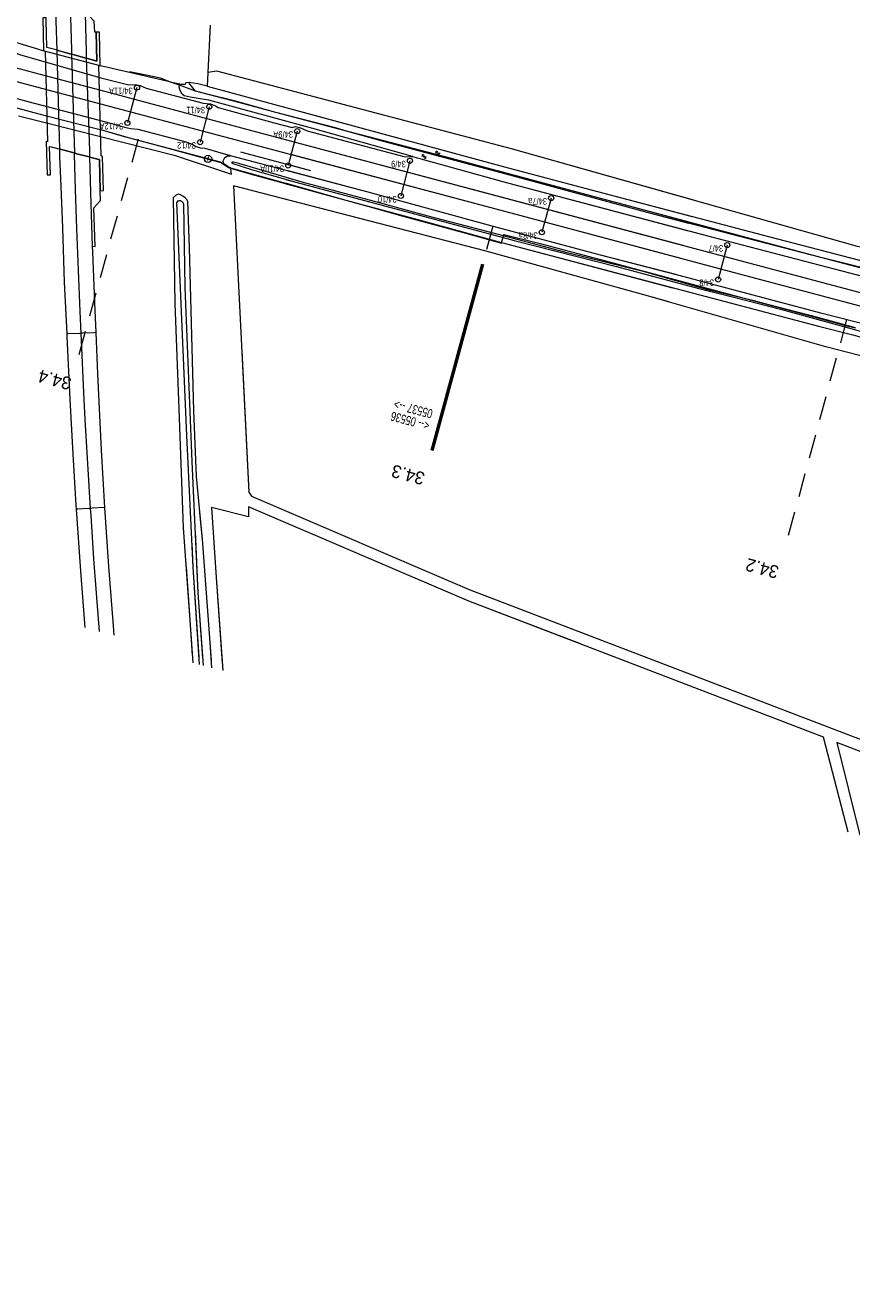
# Model space of a CAD drawing. Header units: metres. Extents: x 177050 to 178939, y 386242 to 386919.
# Tile 13 of 18: x 177879 to 178105, y 386293 to 386640. Entities that reach past the tile are written whole.
import ezdxf

# ---------------------------------------------------------------- set-up
doc = ezdxf.new("R2010")
doc.units = ezdxf.units.M
doc.header["$MEASUREMENT"] = 0
doc.linetypes.add('DGN Style 2', pattern=[10.930399, 6.558239, -4.37216])
for name, color, linetype, lineweight in [('Level 1', 7, 'Continuous', 0), ('Level 10', 7, 'Continuous', 0), ('Level 11', 7, 'Continuous', 0), ('Level 2', 7, 'Continuous', 0), ('Level 4', 7, 'Continuous', 0), ('Level 40', 7, 'Continuous', 0), ('Level 51', 7, 'Continuous', 0), ('Level 7', 7, 'Continuous', 0), ('Level 9', 7, 'Continuous', 0)]:
    doc.layers.add(name, color=color, linetype=linetype, lineweight=lineweight)
doc.styles.add('Style-ENGINEERING', font='ENGINEERING.shx')
doc.styles.add('Style-FANCY', font='FANCY.shx')

# ---------------------------------------------------------------- blocks, each defined once
blk = doc.blocks.new('022')
at = {"layer": 'Level 51', "color": 7, "linetype": 'Continuous', "lineweight": 0}
blk.add_circle((0, 0), 0.7, dxfattribs=at)
blk = doc.blocks.new('045')
at = {"color": 7, "linetype": 'Continuous', "lineweight": 13, "extrusion": (0, 0, -1)}
blk.add_solid([(0.27, 0.01), (-0.01, 0.68), (-0.28, 0.01)], dxfattribs=at)
at = {"layer": 'Level 40', "color": 7, "linetype": 'Continuous', "lineweight": 13, "flags": 128}
blk.add_lwpolyline([(0, 0.11), (0, -0.81)], dxfattribs=at)
at = {"layer": 'Level 40', "color": 7, "linetype": 'Continuous', "lineweight": 0}
blk.add_circle((0, 0), 1, dxfattribs=at)
blk = doc.blocks.new('007')
at = {"layer": 'Level 11', "color": 150, "linetype": 'Continuous', "lineweight": 0}
for centre, start, end in [((0.75, -0.4), 28.07249, 151.92751), ((0.75, -1.3), 28.07249, 151.92751), ((2.25, 0.4), 208.07249, 331.92751), ((2.25, -0.5), 208.07249, 331.92751)]:
    blk.add_arc(centre, 0.85, start, end, dxfattribs=at)

msp = doc.modelspace()

# ---------------------------------------------------------------- linework, layer by layer
at = {"layer": 'Level 1', "linetype": 'Continuous', "lineweight": 13, "flags": 128}
for points in [[(178058.805, 386579.258), (177949.796, 386608.25), (177899.355, 386621.742), (177883.661, 386625.83), (177761.716, 386658.41), (177677.272, 386680.748), (177510.328, 386725.152), (177475.793, 386734.204), (177443.681, 386742.369), (177422.648, 386747.621), (177396.256, 386754.087), (177344.301, 386766.36), (177314.281, 386773.123), (177290.142, 386778.42), (177251.997, 386786.543), (177200.815, 386797.094), (177161.929, 386805.309), (177142.85, 386809.451), (177108.005, 386817.267), (177090.198, 386821.356), (177082.773, 386823.104)], [(178057.909, 386575.788), (178007.591, 386589.22), (177824.506, 386637.819), (177536.111, 386714.539), (177467.167, 386732.554), (177418.083, 386744.814), (177377.577, 386754.585), (177342.082, 386762.874), (177296.806, 386772.956), (177249.869, 386782.919), (177171.875, 386799.144), (177140.68, 386805.872), (177088.884, 386817.672), (177081.802, 386819.344)], [(178924.806, 386349), (178883.939, 386359.862), (178789.488, 386385.042), (178650.786, 386421.814), (178300.291, 386515.032), (177952.563, 386607.514)], [(178923.932, 386345.617), (178789.576, 386381.316), (178542.27, 386447.026), (178266.985, 386520.332), (178071.45, 386572.173), (178007.591, 386589.22), (177951.671, 386604.064)]]:
    msp.add_lwpolyline(points, dxfattribs=at)
at = {"layer": 'Level 2', "linetype": 'Continuous', "lineweight": 0, "flags": 128}
for points in [[(177909.132, 386622.507), (177906.513, 386612.85)], [(177928.935, 386617.251), (177926.413, 386607.57)], [(177953.016, 386610.574), (177950.57, 386601.182)], [(177983.922, 386602.47), (177981.447, 386592.84)], [(177983.922, 386602.47), (177981.447, 386592.84)], [(178022.629, 386592.262), (178020.056, 386582.901)], [(178022.629, 386592.262), (178020.056, 386582.901)], [(178070.873, 386579.38), (178068.366, 386569.968)]]:
    msp.add_lwpolyline(points, dxfattribs=at)
at = {"layer": 'Level 4', "linetype": 'Continuous', "lineweight": 0, "flags": 128}
for points in [[(177887.134, 386632.782), (177887.013, 386632.815), (177884.431, 386633.522), (177884.225, 386640.995), (177884.207, 386641.664), (177883.307, 386641.64), (177883.556, 386632.6), (177883.959, 386632.494), (177884.641, 386607.665), (177884.238, 386607.772), (177884.49, 386598.608), (177885.39, 386598.632), (177885.177, 386606.38), (177885.645, 386606.257), (177888.048, 386605.627)], [(177896.229, 386603.484), (177898.328, 386602.934), (177898.839, 386602.801), (177899.059, 386594.268), (177899.958, 386594.291), (177899.717, 386603.68), (177899.314, 386603.786), (177898.675, 386628.618), (177899.078, 386628.512), (177898.842, 386637.689), (177897.942, 386637.666), (177898.146, 386629.766), (177895.341, 386630.534)], [(177891.198, 386631.669), (177890.725, 386631.798), (177887.57, 386632.662), (177887.134, 386632.782)], [(177895.341, 386630.534), (177894.883, 386630.659), (177891.88, 386631.482), (177891.299, 386631.641), (177891.198, 386631.669)], [(177918.595, 386623.946), (177915.59, 386625.055), (177911.204, 386625.968), (177907.067, 386626.808)], [(177855.952, 386622.283), (177857.724, 386621.932), (177882.25, 386615.35)], [(177920.788, 386623.137), (177918.595, 386623.946)], [(177925.199, 386621.509), (177920.788, 386623.137)], [(177947.137, 386615.74), (177937.043, 386618.407), (177925.199, 386621.509)], [(177966.555, 386610.611), (177947.137, 386615.74)], [(177966.555, 386610.611), (177954.205, 386613.873)], [(177899.79, 386610.815), (177905.59, 386609.111), (177906.698, 386608.841)], [(177906.698, 386608.841), (177915.275, 386606.525), (177927.651, 386603.226), (177932.156, 386602.032), (177934.222, 386600.64), (177934.785, 386600.463)], [(178060.457, 386585.654), (177994.947, 386603.145), (177970.819, 386609.485), (177966.555, 386610.611)], [(178096.512, 386576.027), (177994.947, 386603.145), (177970.819, 386609.485), (177966.555, 386610.611)], [(177888.048, 386605.627), (177888.408, 386605.533), (177891.546, 386604.711)], [(177891.546, 386604.711), (177892.121, 386604.56)], [(177892.121, 386604.56), (177892.69, 386604.411), (177895.694, 386603.625), (177896.051, 386603.531), (177896.229, 386603.484)], [(177937.461, 386604.933), (177944.682, 386603.02), (177956.7, 386599.85)], [(177932.881, 386601.599), (177932.765, 386602.287), (177932.829, 386602.682), (177933.225, 386603.376), (177933.886, 386603.816), (177934.728, 386603.866)], [(177934.774, 386600.536), (177934.385, 386600.643), (177932.881, 386601.599)], [(178056.753, 386571.312), (178036.135, 386576.613), (178006.48, 386584.548), (177972.503, 386593.862), (177934.728, 386603.866)], [(177950.973, 386601.361), (177956.7, 386599.85)], [(177934.774, 386600.536), (177944.621, 386597.832), (177966.333, 386591.706)], [(177934.785, 386600.463), (177936.593, 386599.894), (177941.39, 386598.561), (177966.333, 386591.706)], [(178466.79, 386462.548), (178438.34, 386470.42), (178398.087, 386480.923), (178369.256, 386488.834), (178321.647, 386501.617), (178262.23, 386517.102), (178253.211, 386519.745), (178216.161, 386529.451), (178150.322, 386546.848), (178120.518, 386554.617), (178096.872, 386560.652), (178057.347, 386571.159), (178036.135, 386576.613), (178006.48, 386584.548), (177972.503, 386593.862), (177950.539, 386599.679)], [(177949.663, 386596.287), (177966.333, 386591.706)], [(177949.692, 386596.401), (177966.333, 386591.706)], [(177929.516, 386465.676), (177929.223, 386470.524), (177927.066, 386498.81), (177926.242, 386507.373), (177925.409, 386516.028), (177924.683, 386533.992), (177923.534, 386578.634), (177923.064, 386591.279), (177922.778, 386591.839), (177922.365, 386592.328), (177921.671, 386592.82), (177921.025, 386593.139), (177920.412, 386593.329), (177919.646, 386592.983), (177919.077, 386592.326), (177919.519, 386563.38), (177920.595, 386534.519), (177921.803, 386501.997), (177923.706, 386475.432), (177924.267, 386467.032)], [(177926.163, 386466.542), (177924.546, 386491.158), (177922.781, 386527.242), (177920.072, 386591), (177920.381, 386591.491), (177920.659, 386591.613), (177921.045, 386591.601), (177921.361, 386591.432), (177921.615, 386591.201), (177921.848, 386590.715), (177922.205, 386567.807), (177924.135, 386520.084), (177925.803, 386484.18), (177927.11, 386466.297)], [(177966.333, 386591.706), (177972.69, 386589.936), (177982.305, 386587.258), (177999.2, 386582.648), (178008.978, 386579.945), (178009.014, 386580.067)], [(177966.333, 386591.706), (177985.057, 386586.663), (178009.014, 386580.067)], [(177966.333, 386591.706), (177972.69, 386589.936), (177982.305, 386587.258), (177999.2, 386582.648), (178008.978, 386579.945), (178009.014, 386580.067)], [(177966.333, 386591.706), (177985.057, 386586.663), (178009.014, 386580.067)], [(178009.014, 386580.067), (178009.43, 386581.497)], [(178009.014, 386580.067), (178009.43, 386581.497)], [(178009.014, 386580.067), (178009.043, 386580.059), (178055.824, 386567.718)], [(178009.014, 386580.067), (178009.043, 386580.059), (178096.187, 386557.071), (178104.943, 386554.923), (178145.697, 386543.688), (178176.907, 386535.202), (178219.555, 386523.865), (178234.797, 386519.925), (178239.489, 386518.47), (178247.624, 386516.399), (178257.689, 386513.497), (178264.296, 386511.475), (178273.277, 386509.029), (178298.368, 386501.945), (178351.277, 386488.161)], [(178009.43, 386581.497), (178009.547, 386581.9)], [(178009.43, 386581.497), (178009.547, 386581.9)], [(178009.547, 386581.9), (178009.664, 386582.3), (178019.564, 386579.794), (178038.895, 386574.713), (178056.413, 386569.998)], [(178009.547, 386581.9), (178009.664, 386582.3), (178019.564, 386579.794), (178038.895, 386574.713), (178082.255, 386563.042)], [(178322.987, 386515.951), (178313.334, 386518.526), (178306.133, 386520.431), (178285.948, 386525.75), (178258.142, 386533.229), (178227.274, 386541.327), (178216.88, 386544.101), (178209.669, 386546.038), (178187.847, 386551.804), (178183.06, 386553.075), (178173.439, 386555.623), (178158.979, 386559.47), (178147.458, 386562.506), (178137.213, 386565.216), (178132.398, 386566.506), (178118.29, 386570.212), (178096.512, 386576.027)], [(178082.255, 386563.042), (178087.17, 386561.719), (178103.992, 386557.211), (178105.966, 386556.681)], [(177929.639, 386463.624), (177929.223, 386470.524), (177927.066, 386498.81), (177926.365, 386506.098)], [(177925.026, 386500.914), (177925.803, 386484.18), (177927.261, 386464.238)], [(177926.298, 386464.487), (177924.546, 386491.158), (177924.221, 386497.8)], [(177922.563, 386491.382), (177923.706, 386475.432), (177924.405, 386464.976)]]:
    msp.add_lwpolyline(points, dxfattribs=at)
at = {"layer": 'Level 7', "linetype": 'DGN Style 2', "lineweight": 0, "flags": 128}
for points in [[(177909.474, 386608.358), (177893.068, 386548.945)], [(178006.651, 386584.526), (177989.934, 386523.127)], [(178006.651, 386584.526), (177989.934, 386523.127)], [(178103.567, 386558.975), (178086.947, 386497.499)]]:
    msp.add_lwpolyline(points, dxfattribs=at)
at = {"layer": 'Level 7', "linetype": 'Continuous', "lineweight": 53, "flags": 128}
msp.add_lwpolyline([(178003.823, 386574.138), (177989.934, 386523.127)], dxfattribs=at)
msp.add_lwpolyline([(178003.823, 386574.138), (177989.934, 386523.127)], dxfattribs=at)
at = {"layer": 'Level 9', "linetype": 'Continuous', "lineweight": 0, "flags": 128}
for points in [[(177889.087, 386755.139), (177889.084, 386752.471), (177889.064, 386739.193), (177889.087, 386727.213), (177889.182, 386713.233), (177889.312, 386702.29), (177889.525, 386693.071), (177889.787, 386681.546), (177890.117, 386670.598), (177890.423, 386659.03), (177890.737, 386647.955), (177891.165, 386632.825), (177891.198, 386631.669)], [(177884.973, 386710.818), (177885.368, 386701.322), (177885.581, 386693.024), (177886.018, 386675.513), (177886.313, 386666.013), (177886.631, 386651.459), (177886.928, 386640.854), (177886.929, 386640.815), (177887.134, 386632.782), (177887.57, 386632.662), (177887.619, 386632.649), (177890.725, 386631.798), (177890.756, 386631.79), (177891.198, 386631.669)], [(177895.341, 386630.534), (177897.748, 386629.875), (177898.146, 386629.766), (177897.942, 386637.666), (177897.619, 386637.658), (177897.433, 386640.696), (177895.803, 386642.397), (177895.367, 386663.505), (177894.49, 386663.498)], [(177895.341, 386630.534), (177895.279, 386632.43), (177894.49, 386663.498)], [(177918.595, 386623.946), (177918.538, 386623.958), (177905.114, 386627.073), (177899.984, 386628.286), (177899.078, 386628.521), (177883.46, 386632.574), (177874.759, 386635.193), (177845.663, 386643.568)], [(177840.64, 386641.76), (177854.262, 386637.772), (177855.746, 386637.753), (177857.335, 386637.347), (177858.894, 386636.564), (177874.779, 386632.5), (177876.969, 386631.623), (177899.266, 386625.196), (177906.926, 386623.256), (177908.666, 386623.353), (177909.964, 386623.133), (177911.677, 386622.334), (177927.254, 386618.213), (177929.246, 386618.064), (177930.675, 386617.563), (177931.351, 386617.029), (177946.752, 386612.84), (177951.666, 386611.583), (177952.547, 386611.853), (177953.95, 386611.517), (177955.775, 386610.712), (177982.613, 386603.596), (177984.663, 386603.683)], [(177929.221, 386639.654), (177928.522, 386626.689)], [(177887.134, 386632.782), (177887.326, 386625.266), (177887.857, 386605.678), (177888.048, 386605.627)], [(177934.728, 386603.866), (177927.835, 386605.855), (177926.574, 386605.952), (177925.203, 386606.416), (177924.178, 386606.994), (177922.374, 386607.704), (177909.487, 386611.047), (177907.34, 386611.213), (177906.175, 386611.511), (177900.632, 386613.042), (177879.306, 386618.589), (177864.54, 386622.616), (177861.064, 386624.024), (177856.268, 386625.387), (177853.821, 386625.878), (177852.603, 386626.234), (177851.884, 386626.599), (177841.21, 386629.42), (177836.608, 386630.305), (177835.762, 386630.279)], [(177891.198, 386631.669), (177891.299, 386631.641), (177891.682, 386631.536), (177891.88, 386631.482), (177894.823, 386630.676), (177894.883, 386630.659), (177895.341, 386630.534)], [(177891.198, 386631.669), (177891.972, 386604.6)], [(177896.229, 386603.484), (177896.177, 386605.289), (177895.341, 386630.534)], [(177928.522, 386626.689), (177928.317, 386622.883)], [(178061.985, 386591.566), (178011.702, 386605.706), (178000, 386608.81), (177977.407, 386614.803), (177930.993, 386626.973), (177928.522, 386626.689)], [(177855.952, 386622.283), (177858.511, 386621.706), (177882.25, 386615.35)], [(177920.891, 386623.463), (177918.595, 386623.946)], [(177984.663, 386603.683), (177957.341, 386611.275), (177928.801, 386619.065), (177925.858, 386619.548), (177923.732, 386619.852), (177922.087, 386620.247), (177921.503, 386620.745), (177921.119, 386621.312), (177920.85, 386621.969), (177920.709, 386622.672), (177920.788, 386623.137)], [(177920.788, 386623.137), (177920.825, 386623.35), (177920.891, 386623.463)], [(177923.391, 386623.949), (177922.558, 386623.821), (177922.44, 386623.603), (177922.33, 386623.399), (177922.147, 386623.399), (177921.195, 386623.399), (177920.891, 386623.463)], [(177928.317, 386622.883), (177925.795, 386623.565), (177923.391, 386623.949)], [(177925.199, 386621.509), (177923.702, 386623.4), (177923.546, 386623.674), (177923.391, 386623.949)], [(177928.317, 386622.883), (178010.794, 386600.573), (178038.428, 386593.207), (178060.885, 386587.31)], [(177947.137, 386615.74), (177936.157, 386618.79), (177928.343, 386620.729), (177925.199, 386621.509)], [(178329.411, 386520.401), (178215.7, 386551.803), (178106.585, 386579.024), (178011.702, 386605.706), (178000, 386608.81), (177977.407, 386614.803), (177955.902, 386620.442)], [(177876.675, 386614.765), (177884.372, 386612.885), (177898.735, 386609.26), (177919.358, 386604.049), (177935.039, 386598.828), (177934.831, 386600.139), (177934.789, 386600.433), (177934.785, 386600.463)], [(177882.25, 386615.35), (177884.302, 386614.82), (177898.647, 386611.111), (177899.79, 386610.815)], [(177966.555, 386610.611), (177963.565, 386611.454), (177947.137, 386615.74)], [(177954.69, 386615.749), (178010.794, 386600.573), (178038.428, 386593.207), (178082.145, 386581.727), (178120.474, 386571.766), (178193.819, 386552.255), (178290.974, 386526.559), (178334.83, 386514.833), (178376.211, 386503.908), (178418.527, 386492.615), (178435.532, 386488.134)], [(177953.617, 386611.597), (177953.95, 386611.517), (177955.775, 386610.712), (177982.613, 386603.596), (177984.663, 386603.683)], [(177984.663, 386603.683), (177957.341, 386611.275), (177953.785, 386612.246)], [(177966.555, 386610.611), (177963.565, 386611.454), (177954.211, 386613.894)], [(177899.79, 386610.815), (177906.698, 386608.841)], [(177906.698, 386608.841), (177931.928, 386602.205), (177932.881, 386601.599)], [(178060.374, 386585.332), (178047.525, 386588.641), (178010.306, 386598.841), (177976.706, 386607.75), (177966.555, 386610.611)], [(178096.512, 386576.027), (178047.525, 386588.641), (178010.306, 386598.841), (177976.706, 386607.75), (177966.555, 386610.611)], [(177891.972, 386604.6), (177891.546, 386604.711), (177891.53, 386604.715), (177888.45, 386605.522), (177888.408, 386605.533), (177888.048, 386605.627), (177887.857, 386605.678), (177887.914, 386603.549), (177888.167, 386597.635), (177888.709, 386584.133), (177889.198, 386569.221), (177889.88, 386555.039)], [(177891.546, 386604.711), (177891.972, 386604.6)], [(177896.229, 386603.484), (177896.051, 386603.531), (177895.694, 386603.625), (177895.624, 386603.643), (177892.69, 386604.411), (177892.456, 386604.473), (177892.121, 386604.56), (177891.972, 386604.6)], [(177893.812, 386555.226), (177893.53, 386561.21), (177893.069, 386572.488), (177892.626, 386583.932), (177892.301, 386594.651), (177891.983, 386604.237), (177891.972, 386604.6)], [(177891.972, 386604.6), (177892.121, 386604.56)], [(177896.957, 386579.046), (177897.661, 386579.041), (177897.324, 386589.578), (177898.955, 386591.398), (177899.148, 386591.614), (177899.059, 386594.268), (177898.839, 386602.801), (177898.328, 386602.934), (177896.229, 386603.484)], [(177896.957, 386579.046), (177896.6, 386590.662), (177896.229, 386603.484)], [(178009.547, 386581.9), (177988.949, 386587.329), (177975.624, 386590.969), (177954.364, 386596.598), (177937.026, 386601.718), (177935.57, 386602.093), (177935.119, 386602.077), (177935.098, 386601.793), (177940.809, 386599.955), (177953.047, 386596.49), (177962.258, 386594.099), (178009.43, 386581.497)], [(177984.663, 386603.683), (178009.612, 386596.751), (178059.881, 386583.421)], [(177984.663, 386603.683), (178009.612, 386596.751), (178066.542, 386581.655), (178129.592, 386565.227)], [(177934.785, 386600.463), (177934.774, 386600.536)], [(177949.942, 386597.369), (177953.047, 386596.49), (177962.258, 386594.099), (178009.43, 386581.497)], [(178009.547, 386581.9), (177988.949, 386587.329), (177975.624, 386590.969), (177954.364, 386596.598), (177950.07, 386597.866)], [(178054.824, 386563.844), (178047.986, 386565.803), (178004.416, 386577.822), (177935.553, 386595.593), (177939.779, 386511.72), (177940.493, 386510.632), (178000.11, 386485.04), (178031.376, 386473.075)], [(178451.466, 386456.768), (178406.306, 386468.635), (178380.785, 386475.577), (178334.249, 386487.625), (178305.559, 386496.068), (178266.768, 386506.64), (178220.186, 386519.897), (178170.218, 386532.943), (178097.833, 386551.524), (178047.986, 386565.803), (178004.416, 386577.822), (177948.613, 386592.223)], [(178009.43, 386581.497), (178012.47, 386580.685), (178040.549, 386573.505), (178056.236, 386569.313)], [(178009.43, 386581.497), (178012.47, 386580.685), (178040.549, 386573.505), (178063.078, 386567.485), (178072.988, 386565.047), (178085.412, 386561.832), (178105.717, 386556.265), (178123.513, 386551.185), (178137.671, 386547.41), (178158.218, 386541.57), (178176.988, 386536.897), (178201.432, 386530.659), (178205.17, 386529.539), (178211.686, 386527.968), (178228.877, 386522.991), (178253.31, 386516.282), (178282.594, 386508.009), (178297.573, 386504.049), (178315.984, 386499.311)], [(178056.348, 386569.747), (178048.221, 386572.049), (178026.996, 386577.301), (178009.547, 386581.9)], [(178082.255, 386563.042), (178078.272, 386564.079), (178065.511, 386567.152), (178048.221, 386572.049), (178026.996, 386577.301), (178009.547, 386581.9)], [(177897.917, 386555.42), (177897.562, 386563.588), (177897.004, 386577.494), (177896.957, 386579.046)], [(178435.104, 386486.74), (178347.978, 386509.885), (178296.396, 386523.682), (178251.138, 386535.595), (178199.941, 386549.285), (178129.325, 386567.726), (178102.418, 386574.506), (178096.512, 386576.027)], [(178105.966, 386556.681), (178095.682, 386559.546), (178082.255, 386563.042)], [(177893.812, 386555.226), (177893.375, 386555.205), (177890.263, 386555.057), (177889.88, 386555.039)], [(177889.88, 386555.039), (177889.912, 386554.37), (177890.755, 386537.173), (177891.586, 386522.126), (177892.404, 386508.173), (177892.48, 386507.043)], [(177897.917, 386555.42), (177897.363, 386555.394), (177894.291, 386555.248), (177893.812, 386555.226)], [(177896.414, 386507.278), (177895.551, 386521.005), (177894.967, 386531.582), (177894.573, 386539.046), (177893.812, 386555.226)], [(177900.331, 386507.512), (177899.43, 386523.217), (177898.407, 386544.159), (177897.917, 386555.42)], [(177937.827, 386550.469), (177939.779, 386511.72), (177940.493, 386510.632), (178000.11, 386485.04), (178234.11, 386395.49), (178430.058, 386362.772)], [(177896.414, 386507.278), (177895.979, 386507.253), (177892.882, 386507.068), (177892.48, 386507.043)], [(177900.331, 386507.512), (177900.009, 386507.495), (177896.893, 386507.308), (177896.414, 386507.278)], [(177898.851, 386473.597), (177898.183, 386481.728), (177897.313, 386493.479), (177896.539, 386505.292), (177896.414, 386507.278)], [(177902.904, 386472.55), (177902.683, 386475.121), (177901.426, 386491.352), (177900.331, 386507.512)], [(178030.626, 386470.173), (178000.05, 386481.91), (177939.709, 386507.717), (177939.661, 386504.963), (177929.521, 386507.539), (177930.828, 386488.397), (177932.484, 386464.909)], [(178103.964, 386418.592), (178097.22, 386444.61), (178000.05, 386481.91), (177939.709, 386507.717), (177939.661, 386504.963), (177929.521, 386507.539), (177930.828, 386488.397), (177932.629, 386462.852)], [(177892.48, 386507.043), (177893.63, 386490.053), (177894.863, 386474.627)], [(178589.994, 386293.04), (178592.96, 386305.9), (178598.99, 386330.32), (178232.61, 386392.52), (178100.85, 386443.16), (178107.171, 386417.764)]]:
    msp.add_lwpolyline(points, dxfattribs=at)

# ---------------------------------------------------------------- block references
at = {"layer": 'Level 2', "linetype": 'Continuous', "lineweight": 0}
for p in [(177909.132, 386622.507), (177928.935, 386617.251), (177906.513, 386612.85), (177953.016, 386610.574), (177926.413, 386607.57), (177950.57, 386601.182), (177983.922, 386602.47), (177983.922, 386602.47), (177981.447, 386592.84), (177981.447, 386592.84), (178022.629, 386592.262), (178022.629, 386592.262), (178020.056, 386582.901), (178020.056, 386582.901), (178070.873, 386579.38), (178068.366, 386569.967)]:
    msp.add_blockref('022', p, dxfattribs=at)
at = {"layer": 'Level 4', "linetype": 'Continuous', "lineweight": 0, "rotation": 165.516}
msp.add_blockref('045', (177928.605, 386602.973), dxfattribs=at)
at = {"layer": 'Level 9', "linetype": 'Continuous', "lineweight": 0, "xscale": 0.45, "yscale": 0.45}
for p, rotation in [((177990.931, 386604.952), 345.1498065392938), ((177987.165, 386604.006), 345.1498065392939)]:
    msp.add_blockref('007', p, dxfattribs=dict(at, rotation=rotation))

# ---------------------------------------------------------------- texts
at = {"layer": 'Level 10', "linetype": 'Continuous', "lineweight": 0, "style": 'Style-FANCY', "width": 0.75}
for s, p in [('05537 -->', (177990.359, 386534.266)), ('05537 -->', (177990.359, 386534.266)), ('<-- 05536', (177989.493, 386531.034)), ('<-- 05536', (177989.493, 386531.034))]:
    msp.add_text(s, height=2.5, rotation=165, dxfattribs=at).set_placement(p)
at = {"layer": 'Level 2', "linetype": 'Continuous', "lineweight": 0, "style": 'Style-ENGINEERING', "width": 0.75}
for s, p in [('  34/11A', (177909.132, 386622.507)), ('  34/11', (177928.935, 386617.251)), ('  34/12A', (177906.513, 386612.85)), ('  34/12', (177926.413, 386607.57)), ('  34/9A', (177953.016, 386610.574)), ('  34/10A', (177950.57, 386601.182)), ('  34/9', (177983.922, 386602.47)), ('  34/9', (177983.922, 386602.47)), ('  34/10', (177981.447, 386592.84)), ('  34/10', (177981.447, 386592.84)), ('  34/7a', (178022.629, 386592.262)), ('  34/7a', (178022.629, 386592.262)), ('  34/8a', (178020.056, 386582.901)), ('  34/8a', (178020.056, 386582.901)), ('  34/7', (178070.873, 386579.38)), ('  34/8', (178068.366, 386569.967))]:
    msp.add_text(s, height=1.8, rotation=180, dxfattribs=at).set_placement(p)
at = {"layer": 'Level 7', "linetype": 'Continuous', "lineweight": 0, "style": 'Style-FANCY'}
for s, p in [('34.4', (177891.427, 386543.004)), ('34.3', (177988.262, 386516.987)), ('34.3', (177988.262, 386516.987)), ('34.2', (178085.285, 386491.351))]:
    msp.add_text(s, height=3.5, rotation=165, dxfattribs=at).set_placement(p)

doc.saveas('drawing.dxf')
